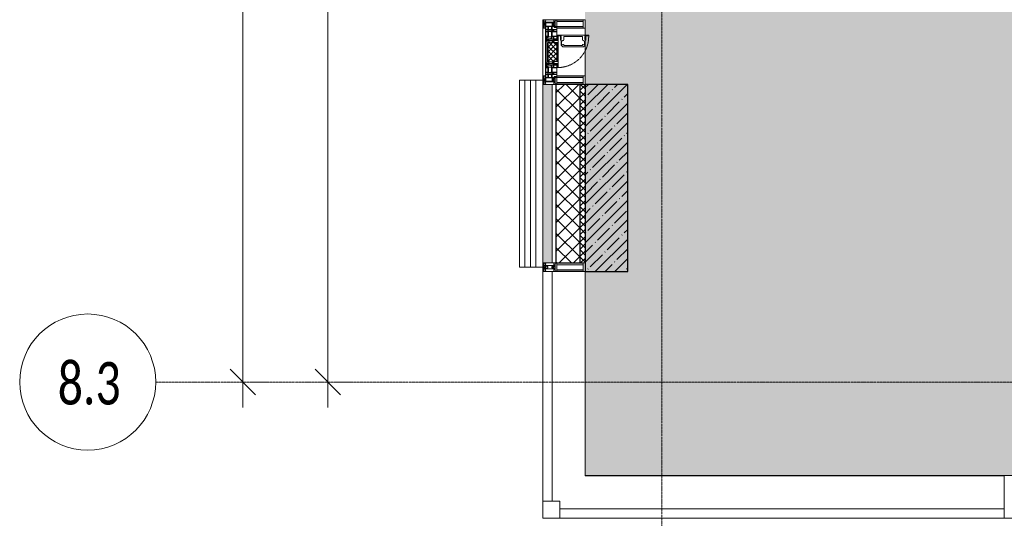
# Model space of a CAD drawing. Header units: millimetres. Extents: x -521669 to 178656, y -69521 to 560843.
# Tile 64 of 256: x -196079 to -190288, y 519628 to 522559. Entities that reach past the tile are written whole.
import ezdxf

# ---------------------------------------------------------------- set-up
doc = ezdxf.new("R2010")
doc.units = ezdxf.units.MM
doc.linetypes.add('-D1-02х01', pattern=[3, 2, -1])
doc.linetypes.add('-D1d1-15x02', pattern=[19, 15, -2, 0, -2])
doc.layers.get('Defpoints').update_dxf_attribs({"color": 31})
for name, color, linetype, lineweight in [('_0', 7, 'Continuous', 13), ('A-ANNO-DIMS', 8, 'Continuous', 5), ('A-DETL-GENF', 7, 'Continuous', 5), ('A-DETL-MBND', 7, 'Continuous', 9), ('A-GLAZ', 7, 'Continuous', 5), ('A-GLAZ-CURT', 8, 'Continuous', 5), ('A-GLAZ-CWMG', 8, 'Continuous', 5), ('A-WALL', 7, 'Continuous', 5), ('A-WALL-FNSH', 8, 'Continuous', 5), ('I-WALL', 7, 'Continuous', 5), ('S-COLS', 7, 'Continuous', 5), ('S-GRID', 7, 'Continuous', 5), ('S-GRID-IDEN', 7, 'Continuous', 5)]:
    doc.layers.add(name, color=color, linetype=linetype, lineweight=lineweight)
doc.styles.add('Calibri Light', font='calibril.ttf', dxfattribs={"width": 0.8, "height": 250})
doc.styles.add('Calibri Light_2', font='calibril.ttf', dxfattribs={"width": 0.75, "height": 250})
doc.dimstyles.new('2_5', dxfattribs={"dimscale": 304.8, "dimtxt": 294.337106, "dimasz": 0.492126, "dimexe": 0.492126, "dimexo": 0.492126, "dimgap": 0, "dimtad": 1, "dimdec": 0, "dimrnd": 5, "dimdsep": 46, "dimtxsty": 'Calibri Light', "dimblk1": 'OBLIQUE', "dimblk2": 'OBLIQUE', "dimsah": 1, "dimcen": 0.09, "dimdle": 0.492126, "dimazin": 0, "dimtfac": 1, "dimtdec": 4, "dimtix": 1, "dimtmove": 0, "dimatfit": 3, "dimfxl": 1, "dimtvp": 1, "dimtolj": 1, "dimtzin": 0, "dimlwd": 5, "dimlwe": 5, "dimarcsym": 2})

# ---------------------------------------------------------------- blocks, each defined once
blk = doc.blocks.new('Rectangular Mullion - 50Wx250H-V13-50_AS_M_L35')
at = {"layer": 'A-DETL-GENF'}
for p, q in [((-25, 84), (-25, 250)), ((-25, 250), (0, 250)), ((-23, 237.3), (0, 237.3)), ((-23, 237.3), (-23, 84)), ((-14.9, 84), (-14.9, 237.3)), ((25, 250), (0, 250)), ((23, 237.3), (0, 237.3)), ((14.9, 84), (14.9, 237.3)), ((23, 237.3), (23, 73.6)), ((25, 65.2), (25, 250)), ((0, 84), (-15, 84)), ((-0.5, 73.6), (-15, 73.6)), ((-10, 71.3), (-12, 71.3)), ((-10, 57.4), (-10, 71.3)), ((-7, 65.2), (-5.9, 67.3)), ((-7, 65.2), (-7, 57)), ((-4.1, 67.3), (-5.9, 67.3)), ((-4.1, 67.3), (-2.9, 65.1)), ((-2.9, 65.1), (-2.9, 57)), ((0, 84), (23, 84)), ((0.5, 73.6), (23, 73.6)), ((4.1, 67.3), (2.9, 65.1)), ((2.9, 65.1), (2.9, 57)), ((4.1, 67.3), (5.9, 67.3)), ((7, 65.2), (5.9, 67.3)), ((7, 65.2), (7, 54.7)), ((10, 71.3), (14, 71.3)), ((10, 53), (10, 71.3)), ((14, 71.3), (14, 65.2)), ((14, 65.2), (25, 65.2)), ((-23.8, 14.6), (-25, 14.2)), ((-25, 0), (-25, 14.2)), ((-23.8, 17), (-23.8, 14.6)), ((-22.5, 10.6), (-23.8, 14.6)), ((-22.5, 10.6), (-23.7, 9.9)), ((-23.7, 1.3), (-23.7, 9.9)), ((-23.7, 1.3), (-11.8, 1.3)), ((-23.2, 10.2), (-22.5, 8)), ((-22.5, 8), (-22.5, 4.5)), ((-21.3, 4.5), (-22.5, 4.5)), ((-22.3, 17), (-22.3, 16)), ((-22.3, 16), (-21.3, 16)), ((-19.9, 17), (-21.3, 16)), ((-21.3, 4.5), (-21.3, 6.5)), ((-21.3, 6.5), (-14.2, 6.5)), ((-7.4, 16.6), (-18.4, 16.6)), ((-14.2, 6.5), (-14.2, 4.5)), ((-13.2, 4.5), (-14.2, 4.5)), ((-13.2, 4.5), (-12.2, 7.2)), ((-12.7, 7.6), (-11.3, 11.4)), ((-12.7, 7.6), (-11.8, 6.9)), ((-12.2, 9), (-12.2, 14.8)), ((-12.2, 14.8), (0, 14.8)), ((-11.8, 1.3), (-11.8, 6.9)), ((-10.5, 11.2), (-11.3, 11.4)), ((-10.5, 1.5), (-10.5, 11.2)), ((-4.8, 1.5), (-10.5, 1.5)), ((0, 8), (-4.8, 8)), ((-4.8, 1.5), (-4.8, 8)), ((-2.6, 16.8), (0, 16.8)), ((2.6, 16.8), (0, 16.8)), ((0, 14.8), (0, 16.8)), ((0, 14.8), (0, 16.8)), ((12.2, 14.8), (0, 14.8)), ((0, 0), (0, 8)), ((0, 8), (4.8, 8)), ((0, 0), (0, 8)), ((4.8, 1.5), (4.8, 8)), ((4.8, 1.5), (10.5, 1.5)), ((8.5, 23), (6, 25.5)), ((6, 18), (7.4, 18)), ((8.7, 53), (7, 54.7)), ((7.4, 18), (7.4, 16.6)), ((7.4, 16.6), (18.4, 16.6)), ((7.5, 18.5), (8.5, 18.5)), ((7.5, 17), (7.5, 18.5)), ((10, 17), (7.5, 17)), ((8.5, 18.5), (8.5, 23)), ((8.7, 53), (10, 53)), ((10, 53), (10, 17)), ((10.5, 11.2), (11.3, 11.4)), ((10.5, 1.5), (10.5, 11.2)), ((12.7, 7.6), (11.3, 11.4)), ((12.7, 7.6), (11.8, 6.9)), ((11.8, 1.3), (11.8, 6.9)), ((23.7, 1.3), (11.8, 1.3)), ((12.2, 9), (12.2, 14.8)), ((13.2, 4.5), (12.2, 7.2)), ((13.2, 4.5), (14.2, 4.5)), ((21.3, 6.5), (14.2, 6.5)), ((14.2, 6.5), (14.2, 4.5)), ((18.4, 16.6), (19, 17.6)), ((19, 17.6), (21.3, 16)), ((22.3, 16), (21.3, 16)), ((21.3, 4.5), (21.3, 6.5)), ((21.3, 4.5), (22.5, 4.5)), ((22.3, 17), (22.3, 16)), ((22.3, 17), (23.8, 17)), ((22.5, 10.6), (23.8, 14.6)), ((22.5, 10.6), (23.7, 9.9)), ((23.2, 10.2), (22.5, 8)), ((22.5, 8), (22.5, 4.5)), ((23.7, 1.3), (23.7, 9.9)), ((23.8, 17), (23.8, 14.6)), ((23.8, 14.6), (25, 14.2)), ((25, 0), (25, 14.2)), ((-25, 0), (0, 0)), ((25, 0), (0, 0))]:
    blk.add_line(p, q, dxfattribs=at)
for centre, start, end in [((-0.5, 73.1), 360, 90), ((0.5, 73.1), 90, 180)]:
    blk.add_arc(centre, 0.5, start, end, dxfattribs=at)
blk = doc.blocks.new('Rectangular Mullion - R_StandardFrame_50Wx250H-4796332-50_AS_M_L35')
at = {"layer": 'A-GLAZ-CWMG', "lineweight": 9}
for p, q in [((-25, -17), (-25, 0)), ((-25, 0), (25, 0)), ((25, 0), (25, -250)), ((-25, -250), (-25, -84)), ((25, -250), (-25, -250))]:
    blk.add_line(p, q, dxfattribs=at)
blk = doc.blocks.new('System Panel - A_PAN_Glass-4805896-50_AS_M_L35')
at = {"layer": 'A-GLAZ-CURT'}
for p, q in [((1307.5, 0), (-1307.5, 0)), ((-1307.5, 0), (-1307.5, -55)), ((1307.5, -55), (1307.5, 0)), ((-1307.5, -55), (1307.5, -55))]:
    blk.add_line(p, q, dxfattribs=at)
blk = doc.blocks.new('Rectangular Mullion - R_StandardFrame_50Wx250H-3595077-50_AS_M_L35')
at = {"layer": 'A-GLAZ-CWMG'}
blk.add_line((450, -500), (1965, -500), dxfattribs=at)
blk = doc.blocks.new('Quad Corner Mullion - Q_0_100_-50-4800241-50_AS_M_L35')
at = {"layer": 'A-GLAZ-CWMG', "lineweight": 9}
for p, q in [((-100, 100), (0, 100)), ((-100, 0), (-100, 100)), ((0, 100), (0, 0)), ((0, 0), (-100, 0))]:
    blk.add_line(p, q, dxfattribs=at)
blk = doc.blocks.new('Rectangular Mullion - R_StandardFrame_50Wx250H-4800237-50_AS_M_L35')
at = {"layer": 'A-GLAZ-CWMG', "lineweight": 9}
for p, q in [((-25, 0), (-25, 250)), ((-25, 250), (25, 250)), ((25, 250), (25, 0)), ((25, 0), (-25, 0))]:
    blk.add_line(p, q, dxfattribs=at)
blk = doc.blocks.new('Rectangular Mullion - R_StandardFrame_50Wx250H-3595074-50_AS_M_L35')
at = {"layer": 'A-GLAZ-CWMG'}
blk.add_line((-500, -500), (450, -500), dxfattribs=at)
blk = doc.blocks.new('A_PAN_Створка - 383мм-V28-50_AS_M_L35')
at = {"layer": 'A-GLAZ-CURT'}
h = blk.add_hatch(dxfattribs=at)
h.set_pattern_fill('FP_14', color=256, style=0, pattern_type=2)
h.set_pattern_definition([(315, (-1990, -750), (14.14214, 14.14214), []), (45, (-1990, -750), (-14.14214, 14.14214), [])])
h.paths.add_polyline_path([(-57.2, -60), (-57.2, -60.8), (-54.6, -63.4), (-53.6, -82.7), (54.6, -81.8), (55.5, -62.5), (57.2, -60.8), (57.2, -36.4), (54.9, -34.1), (54.5, -31.8), (-54.5, -31.8), (-54.9, -34.1), (-57.2, -36.4), (-57.2, -47)])
at = {"layer": 'A-DETL-GENF'}
for p, q in [((-70, -32.1), (-61.4, -23.5)), ((-70, -62.5), (-70, -32.1)), ((-67.8, -38.3), (-65.7, -37.4)), ((-67.8, -55.7), (-67.8, -38.3)), ((-66, -56.5), (-67.8, -55.7)), ((-66, -56.5), (-62, -59.1)), ((-65.7, -37.4), (-60.8, -34.7)), ((61.4, -23.5), (-61.4, -23.5)), ((-60.8, -34.7), (-57.3, -35.9)), ((-55.2, -33.8), (-57.3, -35.9)), ((-54.9, -34.1), (-57.2, -36.4)), ((-57.2, -36.4), (-57.2, -60.8)), ((-55.2, -33.8), (-54.8, -31.5)), ((-54.9, -25.8), (-53.9, -24.8)), ((-54.9, -29.5), (-54.9, -25.8)), ((-53.9, -30.5), (-54.9, -29.5)), ((-54.5, -31.8), (-54.9, -34.1)), ((0, -31.5), (-54.8, -31.5)), ((54.5, -31.8), (-54.5, -31.8)), ((-53.9, -24.8), (53.9, -24.8)), ((53.9, -30.5), (-53.9, -30.5)), ((0, -31.5), (54.8, -31.5)), ((54.9, -25.8), (53.9, -24.8)), ((53.9, -30.5), (54.9, -29.5)), ((54.9, -34.1), (54.5, -31.8)), ((55.2, -33.8), (54.8, -31.5)), ((54.9, -29.5), (54.9, -25.8)), ((57.2, -36.4), (54.9, -34.1)), ((55.2, -33.8), (57.3, -35.9)), ((57.2, -60.8), (57.2, -36.4)), ((60.8, -34.7), (57.3, -35.9)), ((65.7, -37.4), (60.8, -34.7)), ((70, -32.1), (61.4, -23.5)), ((66, -56.5), (62, -59.1)), ((67.8, -38.3), (65.7, -37.4)), ((66, -56.5), (67.8, -55.7)), ((67.8, -55.7), (67.8, -38.3)), ((70, -62.5), (70, -32.1)), ((-91.5, -87.5), (-73.9, -87.5)), ((-91.5, -92), (-91.5, -87.5)), ((-91.5, -92), (91.5, -92)), ((-83.4, -90.3), (-83.4, -87.5)), ((-83.4, -90.3), (-69.4, -90.3)), ((-73.9, -62.5), (-70, -62.5)), ((-73.9, -87.5), (-73.9, -62.5)), ((-69.4, -66.5), (-73.9, -66.5)), ((-73.9, -81.5), (-69.4, -81.5)), ((-69.4, -85.5), (-73.9, -85.5)), ((-69.4, -81.5), (-69.4, -66.5)), ((-69.4, -90.3), (-69.4, -85.5)), ((-61.7, -62.5), (-67.9, -62.5)), ((-67.9, -62.5), (-67.9, -89.3)), ((-67.9, -89.3), (-66.9, -90.3)), ((-66.9, -90.3), (-57.4, -90.3)), ((-62, -59.1), (-60.7, -61)), ((-61.7, -64.9), (-61.7, -62.5)), ((-60.1, -67.7), (-61.7, -64.9)), ((-60.7, -61), (-57.4, -61)), ((-56.4, -67.7), (-60.1, -67.7)), ((-57.4, -61), (-54.9, -63.5)), ((-57.4, -90.3), (-56.4, -89.4)), ((-57.2, -60.8), (-54.6, -63.4)), ((-56.4, -89.4), (-56.4, -67.7)), ((-54.9, -63.5), (-54.9, -81.9)), ((-54.9, -81.9), (-53.8, -83)), ((-54.9, -85.6), (-53.9, -84.6)), ((-54.9, -89.3), (-54.9, -85.6)), ((-53.9, -90.3), (-54.9, -89.3)), ((-54.6, -63.4), (-54.6, -81.8)), ((-54.6, -81.8), (-53.6, -82.7)), ((-53.9, -84.6), (53.9, -84.6)), ((53.9, -90.3), (-53.9, -90.3)), ((53.8, -83), (-53.8, -83)), ((-53.6, -82.7), (53.6, -82.7)), ((53.6, -82.7), (54.6, -81.8)), ((54.9, -81.9), (53.8, -83)), ((54.9, -85.6), (53.9, -84.6)), ((53.9, -90.3), (54.9, -89.3)), ((54.6, -63.4), (57.2, -60.8)), ((54.6, -81.8), (54.6, -63.4)), ((57.4, -61), (54.9, -63.5)), ((54.9, -63.5), (54.9, -81.9)), ((54.9, -89.3), (54.9, -85.6)), ((56.4, -67.7), (60.1, -67.7)), ((56.4, -89.4), (56.4, -67.7)), ((57.4, -90.3), (56.4, -89.4)), ((60.7, -61), (57.4, -61)), ((66.9, -90.3), (57.4, -90.3)), ((60.1, -67.7), (61.7, -64.9)), ((62, -59.1), (60.7, -61)), ((61.7, -62.5), (67.9, -62.5)), ((61.7, -64.9), (61.7, -62.5)), ((67.9, -89.3), (66.9, -90.3)), ((67.9, -62.5), (67.9, -89.3)), ((69.4, -66.5), (73.9, -66.5)), ((69.4, -81.5), (69.4, -66.5)), ((73.9, -81.5), (69.4, -81.5)), ((69.4, -85.5), (73.9, -85.5)), ((69.4, -90.3), (69.4, -85.5)), ((83.4, -90.3), (69.4, -90.3)), ((73.9, -62.5), (70, -62.5)), ((73.9, -87.5), (73.9, -62.5)), ((91.5, -87.5), (73.9, -87.5)), ((83.4, -90.3), (83.4, -87.5)), ((91.5, -92), (91.5, -87.5))]:
    blk.add_line(p, q, dxfattribs=at)
at = {"layer": 'A-DETL-GENF', "color": 9, "true_color": 0xc8c8c8}
for p, q in [((39.7, -109), (31.1, -117.6)), ((70.1, -109), (39.7, -109)), ((45, -113.3), (42.3, -118.2)), ((45.9, -111.2), (45, -113.3)), ((63.3, -111.2), (45.9, -111.2)), ((64.1, -113), (63.3, -111.2)), ((64.1, -113), (66.7, -117)), ((70.1, -105.1), (70.1, -109)), ((95.1, -105.1), (70.1, -105.1)), ((74.1, -109.6), (74.1, -105.1)), ((89.1, -109.6), (74.1, -109.6)), ((89.1, -105.1), (89.1, -109.6)), ((93.1, -109.6), (93.1, -105.1)), ((97.9, -109.6), (93.1, -109.6)), ((95.1, -87.5), (95.1, -105.1)), ((99.6, -87.5), (95.1, -87.5)), ((97.9, -95.6), (95.1, -95.6)), ((97.9, -95.6), (97.9, -109.6)), ((99.6, -270.5), (99.6, -87.5)), ((31.1, -117.6), (31.1, -240.4)), ((41.4, -123.8), (39.1, -124.2)), ((39.1, -179), (39.1, -124.2)), ((41.4, -123.8), (43.5, -121.7)), ((42.3, -118.2), (43.5, -121.7)), ((66.7, -117), (68.6, -118.3)), ((68.6, -118.3), (68.6, -121.6)), ((68.6, -121.6), (71.1, -124.1)), ((71.1, -124.1), (89.5, -124.1)), ((89.5, -124.1), (90.6, -125.2)), ((90.6, -125.2), (90.6, -232.8)), ((39.1, -179), (39.1, -233.8)), ((39.7, -249), (31.1, -240.4)), ((41.4, -234.2), (39.1, -233.8)), ((70.1, -249), (39.7, -249)), ((41.4, -234.2), (43.5, -236.3)), ((42.3, -239.8), (43.5, -236.3)), ((45, -244.7), (42.3, -239.8)), ((45.9, -246.8), (45, -244.7)), ((63.3, -246.8), (45.9, -246.8)), ((64.1, -245), (63.3, -246.8)), ((64.1, -245), (66.7, -241)), ((66.7, -241), (68.6, -239.7)), ((68.6, -236.4), (71.1, -233.9)), ((68.6, -239.7), (68.6, -236.4)), ((70.1, -252.9), (70.1, -249)), ((95.1, -252.9), (70.1, -252.9)), ((71.1, -233.9), (89.5, -233.9)), ((74.1, -248.4), (74.1, -252.9)), ((89.1, -248.4), (74.1, -248.4)), ((89.1, -252.9), (89.1, -248.4)), ((89.5, -233.9), (90.6, -232.8)), ((93.1, -248.4), (93.1, -252.9)), ((97.9, -248.4), (93.1, -248.4)), ((95.1, -270.5), (95.1, -252.9)), ((97.9, -262.4), (95.1, -262.4)), ((99.6, -270.5), (95.1, -270.5)), ((97.9, -262.4), (97.9, -248.4))]:
    blk.add_line(p, q, dxfattribs=at)
at = {"layer": 'A-GLAZ'}
for p, q in [((-67.9, -17), (-171, -17)), ((-171, -17), (-171, -57)), ((-171, -18.5), (-153.5, -18.5)), ((-171, -55.5), (-152, -55.5)), ((-171, -57), (-156, -57)), ((-153.5, -18.5), (-152, -20)), ((-152, -20), (-152, -73.5)), ((-150.5, -17), (-150.5, -29.4)), ((-132.4, -18.6), (-150.5, -18.6)), ((-150.5, -29.4), (-132.4, -29.4)), ((-150.5, -33.6), (-150.5, -68)), ((-136.3, -33.6), (-150.5, -33.6)), ((-136.4, -52.4), (-150.5, -52.4)), ((-150.5, -56.6), (-132.4, -56.6)), ((-137.2, -31), (-135.8, -35)), ((-132.5, -31), (-137.2, -31)), ((-137.2, -54.8), (-135.8, -50.8)), ((-132.5, -54.8), (-137.2, -54.8)), ((-132.1, -36.8), (-135.8, -35)), ((-132.1, -49), (-135.8, -50.8)), ((-132.5, -31.9), (-133.4, -33.7)), ((-133.4, -33.7), (-130.1, -35.3)), ((-133.4, -52), (-130.1, -50.4)), ((-132.5, -53.8), (-133.4, -52)), ((-132.5, -31.9), (-132.5, -31)), ((-132.5, -53.8), (-132.5, -54.8)), ((-132.4, -29.4), (-132.4, -18.6)), ((-132.4, -56.6), (-132.4, -82.5)), ((-132.1, -49), (-132.1, -36.8)), ((-131, -18.2), (-131, -29.5)), ((-120.8, -18.2), (-131, -18.2)), ((-131, -29.5), (-120.8, -29.5)), ((-131, -30.9), (-131, -33)), ((-120.8, -30.9), (-131, -30.9)), ((-129.4, -34.6), (-131, -33)), ((-129.4, -51.1), (-131, -52.7)), ((-131, -55.1), (-131, -52.7)), ((-120.8, -55.1), (-131, -55.1)), ((-131, -56.5), (-131, -62.6)), ((-131, -56.5), (-120.8, -56.5)), ((-130.1, -35.3), (-129.4, -34.6)), ((-130.1, -35.3), (-130.1, -50.4)), ((-130.1, -50.4), (-129.4, -51.1)), ((-122.4, -34.6), (-120.8, -33)), ((-121.7, -35.3), (-122.4, -34.6)), ((-121.7, -50.4), (-122.4, -51.1)), ((-122.4, -51.1), (-120.8, -52.7)), ((-118.4, -33.7), (-121.7, -35.3)), ((-121.7, -35.3), (-121.7, -50.4)), ((-118.4, -52), (-121.7, -50.4)), ((-120.8, -18.2), (-120.8, -29.5)), ((-120.8, -30.9), (-120.8, -33)), ((-120.8, -55.1), (-120.8, -52.7)), ((-120.8, -56.5), (-120.8, -62.6)), ((-119.7, -36.8), (-115.9, -35)), ((-119.7, -49), (-119.7, -36.8)), ((-119.7, -49), (-115.9, -50.8)), ((-119.3, -18.6), (-92.5, -18.6)), ((-119.3, -29.4), (-119.3, -18.6)), ((-92.5, -29.4), (-119.3, -29.4)), ((-119.3, -31), (-114.6, -31)), ((-119.3, -31.9), (-119.3, -31)), ((-119.3, -31.9), (-118.4, -33.7)), ((-119.3, -53.8), (-118.4, -52)), ((-119.3, -53.8), (-119.3, -54.8)), ((-119.3, -54.8), (-114.6, -54.8)), ((-119.3, -56.6), (-119.3, -82.5)), ((-92.5, -56.6), (-119.3, -56.6)), ((-114.6, -31), (-115.9, -35)), ((-114.6, -54.8), (-115.9, -50.8)), ((-94.1, -33.5), (-115.4, -33.5)), ((-94.1, -52.5), (-115.3, -52.5)), ((-89.9, -35.1), (-94.1, -33.5)), ((-89.9, -50.9), (-94.1, -52.5)), ((-92.5, -18.6), (-92.5, -29.4)), ((-92.5, -56.6), (-92.5, -82.5)), ((-90.8, -18.5), (-90.8, -29.4)), ((-87.3, -18.5), (-90.8, -18.5)), ((-90.8, -29.4), (-85.9, -29.4)), ((-90.8, -56.6), (-85.9, -56.6)), ((-90.8, -62.7), (-90.8, -56.6)), ((-89.9, -32.5), (-89.9, -35.1)), ((-85.9, -32.5), (-89.9, -32.5)), ((-89.9, -35.1), (-89.9, -50.9)), ((-89.9, -52.2), (-89.9, -50.9)), ((-89.9, -52.2), (-88.6, -53.5)), ((-85.9, -53.5), (-88.6, -53.5)), ((-87.3, -20.4), (-87.3, -18.5)), ((-87.3, -20.4), (-87.3, -21.9)), ((-84.8, -20.4), (-87.3, -20.4)), ((-87.3, -21.9), (-85.9, -21.9)), ((-85.9, -18.2), (-85.9, -20.4)), ((-75.9, -18.2), (-85.9, -18.2)), ((-85.9, -21.9), (-85.9, -29.4)), ((-85.9, -29.4), (-85.9, -32.5)), ((-85.9, -53.5), (-78, -45.6)), ((-85.9, -56.6), (-85.9, -53.5)), ((-83.4, -20.4), (-84.8, -20.4)), ((-70, -33.8), (-83.4, -20.4)), ((-78, -84), (-78, -23.5)), ((-78, -23.5), (-67.9, -23.5)), ((-78, -36.8), (-70, -36.8)), ((-78, -45.6), (-78, -36.8)), ((-75.9, -21.5), (-75.9, -18.2)), ((-75.9, -21.5), (-75.9, -23.5)), ((-74.9, -21.5), (-75.9, -21.5)), ((-75.9, -23.5), (-73, -23.5)), ((-74.9, -17.9), (-74.9, -21.5)), ((-68.9, -17.9), (-74.9, -17.9)), ((-67.2, -29.3), (-73, -23.5)), ((-61.4, -23.5), (-70, -32.1)), ((-70, -32.1), (-70, -62.5)), ((-70, -36.8), (-70, -33.8)), ((-68.9, -21.5), (-68.9, -17.9)), ((-67.9, -21.5), (-68.9, -21.5)), ((67.9, -17), (-67.9, -17)), ((-61.4, -23.5), (-67.9, -17)), ((-67.9, -17), (-67.9, -23.5)), ((-67.9, -17), (67.9, -17)), ((-67.9, -21.5), (-67.9, -23.5)), ((-67.9, -23.5), (-64.6, -26.8)), ((-67.9, -23.5), (-64.6, -26.8)), ((-64.6, -26.8), (-67.2, -29.3)), ((-64.6, -26.8), (-61.4, -23.5)), ((61.4, -23.5), (-61.4, -23.5)), ((67.9, -17), (61.4, -23.5)), ((70, -32.1), (61.4, -23.5)), ((61.4, -23.5), (64.6, -26.8)), ((67.9, -23.5), (64.6, -26.8)), ((64.6, -26.8), (67.9, -23.5)), ((64.6, -26.8), (67.2, -29.3)), ((67.2, -29.3), (73, -23.5)), ((67.9, -23.5), (67.9, -17)), ((171, -17), (67.9, -17)), ((67.9, -21.5), (67.9, -23.5)), ((67.9, -21.5), (68.9, -21.5)), ((67.9, -23.5), (78, -23.5)), ((68.9, -17.9), (74.9, -17.9)), ((68.9, -21.5), (68.9, -17.9)), ((70, -33.8), (83.4, -20.4)), ((70, -62.5), (70, -32.1)), ((70, -36.8), (70, -33.8)), ((78, -36.8), (70, -36.8)), ((75.9, -23.5), (73, -23.5)), ((74.9, -17.9), (74.9, -21.5)), ((74.9, -21.5), (75.9, -21.5)), ((75.9, -18.2), (85.9, -18.2)), ((75.9, -21.5), (75.9, -18.2)), ((75.9, -21.5), (75.9, -23.5)), ((78, -23.5), (78, -84)), ((78, -45.6), (78, -36.8)), ((85.9, -53.5), (78, -45.6)), ((83.4, -20.4), (84.8, -20.4)), ((84.8, -20.4), (87.3, -20.4)), ((85.9, -18.2), (85.9, -20.4)), ((85.9, -21.9), (85.9, -29.4)), ((87.3, -21.9), (85.9, -21.9)), ((85.9, -29.4), (85.9, -32.5)), ((90.8, -29.4), (85.9, -29.4)), ((85.9, -32.5), (89.9, -32.5)), ((85.9, -53.5), (88.6, -53.5)), ((85.9, -56.6), (85.9, -53.5)), ((90.8, -56.6), (85.9, -56.6)), ((87.3, -18.5), (90.8, -18.5)), ((87.3, -20.4), (87.3, -18.5)), ((87.3, -20.4), (87.3, -21.9)), ((89.9, -52.2), (88.6, -53.5)), ((89.9, -32.5), (89.9, -35.1)), ((89.9, -35.1), (94.1, -33.5)), ((89.9, -35.1), (89.9, -50.9)), ((89.9, -50.9), (94.1, -52.5)), ((89.9, -52.2), (89.9, -50.9)), ((90.8, -18.5), (90.8, -29.4)), ((90.8, -62.7), (90.8, -56.6)), ((92.5, -18.6), (92.5, -29.4)), ((119.3, -18.6), (92.5, -18.6)), ((92.5, -29.4), (119.3, -29.4)), ((92.5, -56.6), (119.3, -56.6)), ((92.5, -56.6), (92.5, -82.5)), ((94.1, -33.5), (115.4, -33.5)), ((94.1, -52.5), (115.3, -52.5)), ((114.6, -31), (115.9, -35)), ((119.3, -31), (114.6, -31)), ((114.6, -54.8), (115.9, -50.8)), ((119.3, -54.8), (114.6, -54.8)), ((119.7, -36.8), (115.9, -35)), ((119.7, -49), (115.9, -50.8)), ((119.3, -31.9), (118.4, -33.7)), ((118.4, -33.7), (121.7, -35.3)), ((118.4, -52), (121.7, -50.4)), ((119.3, -53.8), (118.4, -52)), ((119.3, -29.4), (119.3, -18.6)), ((119.3, -31.9), (119.3, -31)), ((119.3, -53.8), (119.3, -54.8)), ((119.3, -56.6), (119.3, -82.5)), ((119.7, -49), (119.7, -36.8)), ((120.8, -18.2), (120.8, -29.5)), ((120.8, -18.2), (131, -18.2)), ((131, -29.5), (120.8, -29.5)), ((120.8, -30.9), (120.8, -33)), ((120.8, -30.9), (131, -30.9)), ((122.4, -34.6), (120.8, -33)), ((122.4, -51.1), (120.8, -52.7)), ((120.8, -55.1), (120.8, -52.7)), ((120.8, -55.1), (131, -55.1)), ((120.8, -56.5), (120.8, -62.6)), ((131, -56.5), (120.8, -56.5)), ((121.7, -35.3), (122.4, -34.6)), ((121.7, -35.3), (121.7, -50.4)), ((121.7, -50.4), (122.4, -51.1)), ((129.4, -34.6), (131, -33)), ((130.1, -35.3), (129.4, -34.6)), ((130.1, -50.4), (129.4, -51.1)), ((129.4, -51.1), (131, -52.7)), ((133.4, -33.7), (130.1, -35.3)), ((130.1, -35.3), (130.1, -50.4)), ((133.4, -52), (130.1, -50.4)), ((131, -18.2), (131, -29.5)), ((131, -30.9), (131, -33)), ((131, -55.1), (131, -52.7)), ((131, -56.5), (131, -62.6)), ((132.1, -36.8), (135.8, -35)), ((132.1, -49), (132.1, -36.8)), ((132.1, -49), (135.8, -50.8)), ((132.4, -18.6), (150.5, -18.6)), ((132.4, -29.4), (132.4, -18.6)), ((150.5, -29.4), (132.4, -29.4)), ((150.5, -56.6), (132.4, -56.6)), ((132.4, -56.6), (132.4, -82.5)), ((132.5, -31), (137.2, -31)), ((132.5, -31.9), (132.5, -31)), ((132.5, -31.9), (133.4, -33.7)), ((132.5, -53.8), (133.4, -52)), ((132.5, -53.8), (132.5, -54.8)), ((132.5, -54.8), (137.2, -54.8)), ((137.2, -31), (135.8, -35)), ((137.2, -54.8), (135.8, -50.8)), ((136.3, -33.6), (150.5, -33.6)), ((136.4, -52.4), (150.5, -52.4)), ((150.5, -17), (150.5, -29.4)), ((150.5, -33.6), (150.5, -68)), ((153.5, -18.5), (152, -20)), ((152, -20), (152, -73.5)), ((171, -55.5), (152, -55.5)), ((171, -18.5), (153.5, -18.5)), ((156, -57), (171, -57)), ((171, -57), (171, -17)), ((-153, -60), (-153, -73.5)), ((-153, -73.5), (-150, -73.5)), ((-150.5, -68), (-143.5, -68)), ((-150.5, -69.5), (-150.5, -73.5)), ((-145, -69.5), (-150.5, -69.5)), ((-150, -73.5), (-150, -84)), ((-150, -84), (-78, -84)), ((-148.5, -81), (-148.5, -82.5)), ((-143.5, -81), (-148.5, -81)), ((-148.5, -82.5), (-132.4, -82.5)), ((-145, -69.5), (-145, -79.5)), ((-143.5, -68), (-143.5, -81)), ((-120.8, -62.6), (-131, -62.6)), ((-131, -64.6), (-120.8, -64.6)), ((-131, -82.5), (-131, -64.6)), ((-131, -82.5), (-120.8, -82.5)), ((-120.8, -82.5), (-120.8, -64.6)), ((-119.3, -82.5), (-92.5, -82.5)), ((-73.9, -87.5), (-91.5, -87.5)), ((-91.5, -87.5), (-91.5, -92)), ((-91.5, -92), (91.5, -92)), ((-80.4, -62.7), (-90.8, -62.7)), ((-90.8, -64.6), (-90.8, -82.5)), ((-80.1, -64.6), (-90.8, -64.6)), ((-90.8, -82.5), (-79.5, -82.5)), ((-78, -84), (-85, -84)), ((-85, -84), (-85, -87.5)), ((-85, -87.5), (-78, -87.5)), ((-80.4, -61.1), (-80.4, -62.7)), ((-78, -61.1), (-80.4, -61.1)), ((-80.1, -66.1), (-80.1, -64.6)), ((-78, -66.1), (-80.1, -66.1)), ((-79.5, -80.6), (-78, -80.6)), ((-79.5, -82.5), (-79.5, -80.6)), ((-78, -66.1), (-78, -61.1)), ((-78, -87.5), (-78, -84)), ((-78, -84), (-73.9, -84)), ((-70, -62.5), (-73.9, -62.5)), ((-73.9, -62.5), (-73.9, -87.5)), ((73.9, -62.5), (70, -62.5)), ((73.9, -87.5), (73.9, -62.5)), ((73.9, -84), (78, -84)), ((91.5, -87.5), (73.9, -87.5)), ((78, -61.1), (80.4, -61.1)), ((78, -66.1), (78, -61.1)), ((78, -66.1), (80.1, -66.1)), ((79.5, -80.6), (78, -80.6)), ((78, -87.5), (78, -84)), ((78, -84), (85, -84)), ((78, -84), (150, -84)), ((85, -87.5), (78, -87.5)), ((79.5, -82.5), (79.5, -80.6)), ((90.8, -82.5), (79.5, -82.5)), ((80.1, -64.6), (90.8, -64.6)), ((80.1, -66.1), (80.1, -64.6)), ((80.4, -61.1), (80.4, -62.7)), ((80.4, -62.7), (90.8, -62.7)), ((85, -84), (85, -87.5)), ((90.8, -64.6), (90.8, -82.5)), ((91.5, -92), (91.5, -87.5)), ((119.3, -82.5), (92.5, -82.5)), ((120.8, -62.6), (131, -62.6)), ((120.8, -82.5), (120.8, -64.6)), ((131, -64.6), (120.8, -64.6)), ((131, -82.5), (120.8, -82.5)), ((131, -82.5), (131, -64.6)), ((148.5, -82.5), (132.4, -82.5)), ((143.5, -68), (143.5, -81)), ((150.5, -68), (143.5, -68)), ((143.5, -81), (148.5, -81)), ((145, -69.5), (150.5, -69.5)), ((145, -69.5), (145, -79.5)), ((148.5, -81), (148.5, -82.5)), ((150, -84), (150, -73.5)), ((150, -73.5), (153, -73.5)), ((150.5, -69.5), (150.5, -73.5)), ((153, -73.5), (153, -60))]:
    blk.add_line(p, q, dxfattribs=at)
for centre, start, end in [((-156, -60), 0, 90), ((156, -60), 90, 180)]:
    blk.add_arc(centre, 3, start, end, dxfattribs=at)
at = {"layer": 'A-GLAZ', "linetype": '-D1-02х01'}
blk.add_arc((91.4, -87.5), 183, 181.40905, 271.14454, dxfattribs=at)
blk = doc.blocks.new('Rectangular Mullion - 50Wx250H-V15-50_AS_M_L35')
at = {"layer": 'A-DETL-GENF'}
for p, q in [((-25, 65.2), (-25, 250)), ((-25, 250), (0, 250)), ((-23, 237.3), (0, 237.3)), ((-23, 237.3), (-23, 73.6)), ((-14.9, 84), (-14.9, 237.3)), ((25, 250), (0, 250)), ((23, 237.3), (0, 237.3)), ((14.9, 84), (14.9, 237.3)), ((23, 237.3), (23, 84)), ((25, 84), (25, 250)), ((-14, 65.2), (-25, 65.2)), ((0, 84), (-23, 84)), ((-0.5, 73.6), (-23, 73.6)), ((-14, 71.3), (-14, 65.2)), ((-10, 71.3), (-14, 71.3)), ((-10, 53), (-10, 71.3)), ((-7, 65.2), (-5.9, 67.3)), ((-7, 65.2), (-7, 54.7)), ((-4.1, 67.3), (-5.9, 67.3)), ((-4.1, 67.3), (-2.9, 65.1)), ((-2.9, 65.1), (-2.9, 57)), ((0, 84), (15, 84)), ((0.5, 73.6), (15, 73.6)), ((4.1, 67.3), (2.9, 65.1)), ((2.9, 65.1), (2.9, 57)), ((4.1, 67.3), (5.9, 67.3)), ((7, 65.2), (5.9, 67.3)), ((7, 65.2), (7, 57)), ((10, 71.3), (12, 71.3)), ((10, 57.4), (10, 71.3)), ((-23.8, 14.6), (-25, 14.2)), ((-25, 0), (-25, 14.2)), ((-22.3, 17), (-23.8, 17)), ((-23.8, 17), (-23.8, 14.6)), ((-22.5, 10.6), (-23.8, 14.6)), ((-22.5, 10.6), (-23.7, 9.9)), ((-23.7, 1.3), (-23.7, 9.9)), ((-23.7, 1.3), (-11.8, 1.3)), ((-23.2, 10.2), (-22.5, 8)), ((-22.5, 8), (-22.5, 4.5)), ((-21.3, 4.5), (-22.5, 4.5)), ((-22.3, 17), (-22.3, 16)), ((-22.3, 16), (-21.3, 16)), ((-19, 17.6), (-21.3, 16)), ((-21.3, 4.5), (-21.3, 6.5)), ((-21.3, 6.5), (-14.2, 6.5)), ((-18.4, 16.6), (-19, 17.6)), ((-7.4, 16.6), (-18.4, 16.6)), ((-14.2, 6.5), (-14.2, 4.5)), ((-13.2, 4.5), (-14.2, 4.5)), ((-13.2, 4.5), (-12.2, 7.2)), ((-12.7, 7.6), (-11.3, 11.4)), ((-12.7, 7.6), (-11.8, 6.9)), ((-12.2, 9), (-12.2, 14.8)), ((-12.2, 14.8), (0, 14.8)), ((-11.8, 1.3), (-11.8, 6.9)), ((-10.5, 11.2), (-11.3, 11.4)), ((-10.5, 1.5), (-10.5, 11.2)), ((-4.8, 1.5), (-10.5, 1.5)), ((-8.7, 53), (-10, 53)), ((-10, 53), (-10, 17)), ((-10, 17), (-7.5, 17)), ((-8.7, 53), (-7, 54.7)), ((-8.5, 23), (-6, 25.5)), ((-8.5, 18.5), (-8.5, 23)), ((-7.5, 18.5), (-8.5, 18.5)), ((-7.5, 17), (-7.5, 18.5)), ((-7.4, 18), (-7.4, 16.6)), ((-6, 18), (-7.4, 18)), ((0, 8), (-4.8, 8)), ((-4.8, 1.5), (-4.8, 8)), ((-2.6, 16.8), (0, 16.8)), ((2.6, 16.8), (0, 16.8)), ((0, 14.8), (0, 16.8)), ((0, 14.8), (0, 16.8)), ((12.2, 14.8), (0, 14.8)), ((0, 0), (0, 8)), ((0, 8), (4.8, 8)), ((0, 0), (0, 8)), ((4.8, 1.5), (4.8, 8)), ((4.8, 1.5), (10.5, 1.5)), ((7.4, 16.6), (18.4, 16.6)), ((10.5, 11.2), (11.3, 11.4)), ((10.5, 1.5), (10.5, 11.2)), ((12.7, 7.6), (11.3, 11.4)), ((12.7, 7.6), (11.8, 6.9)), ((11.8, 1.3), (11.8, 6.9)), ((23.7, 1.3), (11.8, 1.3)), ((12.2, 9), (12.2, 14.8)), ((13.2, 4.5), (12.2, 7.2)), ((13.2, 4.5), (14.2, 4.5)), ((21.3, 6.5), (14.2, 6.5)), ((14.2, 6.5), (14.2, 4.5)), ((19.9, 17), (21.3, 16)), ((22.3, 16), (21.3, 16)), ((21.3, 4.5), (21.3, 6.5)), ((21.3, 4.5), (22.5, 4.5)), ((22.3, 17), (22.3, 16)), ((22.5, 10.6), (23.8, 14.6)), ((22.5, 10.6), (23.7, 9.9)), ((23.2, 10.2), (22.5, 8)), ((22.5, 8), (22.5, 4.5)), ((23.7, 1.3), (23.7, 9.9)), ((23.8, 17), (23.8, 14.6)), ((23.8, 14.6), (25, 14.2)), ((25, 0), (25, 14.2)), ((-25, 0), (0, 0)), ((25, 0), (0, 0))]:
    blk.add_line(p, q, dxfattribs=at)
for centre, start, end in [((-0.5, 73.1), 360, 90), ((0.5, 73.1), 90, 180)]:
    blk.add_arc(centre, 0.5, start, end, dxfattribs=at)
blk = doc.blocks.new('Rectangular Mullion - R_StandardFrame_50Wx250H-4796711-50_AS_M_L35')
at = {"layer": 'A-GLAZ-CWMG', "lineweight": 9}
for p, q in [((-25, -250), (-25, 0)), ((-25, 0), (25, 0)), ((25, 0), (25, -17)), ((25, -84), (25, -250)), ((25, -250), (-25, -250))]:
    blk.add_line(p, q, dxfattribs=at)
blk = doc.blocks.new('System Panel - A_PAN_Glass-V29-50_AS_M_L35')
at = {"layer": 'A-GLAZ-CURT'}
for p, q in [((675, 55), (-675, 55)), ((-675, 55), (-675, 0)), ((-675, 0), (675, 0)), ((675, 0), (675, 55))]:
    blk.add_line(p, q, dxfattribs=at)
blk = doc.blocks.new('Rectangular Mullion - R_StandardFrame_50Wx250H-3046173-50_AS_M_L35')
at = {"layer": 'A-GLAZ-CWMG'}
blk.add_line((-500, -500), (-500, 700), dxfattribs=at)
blk = doc.blocks.new('Rectangular Mullion - 50Wx250H-2623690-50_AS_M_L35')
at = {"layer": 'A-DETL-GENF'}
for p, q in [((-25, 65.2), (-25, 250)), ((-25, 250), (0, 250)), ((-23, 237.3), (0, 237.3)), ((-23, 237.3), (-23, 73.6)), ((-14.9, 84), (-14.9, 237.3)), ((25, 250), (0, 250)), ((23, 237.3), (0, 237.3)), ((14.9, 84), (14.9, 237.3)), ((23, 237.3), (23, 73.6)), ((25, 65.2), (25, 250)), ((-14, 65.2), (-25, 65.2)), ((0, 84), (-23, 84)), ((-0.5, 73.6), (-23, 73.6)), ((-14, 71.3), (-14, 65.2)), ((-10, 71.3), (-14, 71.3)), ((-10, 53), (-10, 71.3)), ((-7, 65.2), (-5.9, 67.3)), ((-7, 65.2), (-7, 54.7)), ((-4.1, 67.3), (-5.9, 67.3)), ((-4.1, 67.3), (-2.9, 65.1)), ((-2.9, 65.1), (-2.9, 54.6)), ((0, 84), (23, 84)), ((0.5, 73.6), (23, 73.6)), ((4.1, 67.3), (2.9, 65.1)), ((2.9, 65.1), (2.9, 54.6)), ((4.1, 67.3), (5.9, 67.3)), ((7, 65.2), (5.9, 67.3)), ((7, 65.2), (7, 54.7)), ((10, 71.3), (14, 71.3)), ((10, 53), (10, 71.3)), ((14, 71.3), (14, 65.2)), ((14, 65.2), (25, 65.2)), ((-23.8, 14.6), (-25, 14.2)), ((-25, 0), (-25, 14.2)), ((-22.3, 17), (-23.8, 17)), ((-23.8, 17), (-23.8, 14.6)), ((-22.5, 10.6), (-23.8, 14.6)), ((-22.5, 10.6), (-23.7, 9.9)), ((-23.7, 1.3), (-23.7, 9.9)), ((-23.7, 1.3), (-11.8, 1.3)), ((-23.2, 10.2), (-22.5, 8)), ((-22.5, 8), (-22.5, 4.5)), ((-21.3, 4.5), (-22.5, 4.5)), ((-22.3, 17), (-22.3, 16)), ((-22.3, 16), (-21.3, 16)), ((-19, 17.6), (-21.3, 16)), ((-21.3, 4.5), (-21.3, 6.5)), ((-21.3, 6.5), (-14.2, 6.5)), ((-18.4, 16.6), (-19, 17.6)), ((-7.4, 16.6), (-18.4, 16.6)), ((-14.2, 6.5), (-14.2, 4.5)), ((-13.2, 4.5), (-14.2, 4.5)), ((-13.2, 4.5), (-12.2, 7.2)), ((-12.7, 7.6), (-11.3, 11.4)), ((-12.7, 7.6), (-11.8, 6.9)), ((-12.2, 9), (-12.2, 14.8)), ((-12.2, 14.8), (0, 14.8)), ((-11.8, 1.3), (-11.8, 6.9)), ((-10.5, 11.2), (-11.3, 11.4)), ((-10.5, 1.5), (-10.5, 11.2)), ((-4.8, 1.5), (-10.5, 1.5)), ((-8.7, 53), (-10, 53)), ((-10, 53), (-10, 17)), ((-10, 17), (-7.5, 17)), ((-8.7, 53), (-7, 54.7)), ((-8.5, 23), (-1.5, 30)), ((-8.5, 18.5), (-8.5, 23)), ((-7.5, 18.5), (-8.5, 18.5)), ((-7.5, 17), (-7.5, 18.5)), ((-7.4, 18), (-7.4, 16.6)), ((-2.6, 18), (-7.4, 18)), ((0, 8), (-4.8, 8)), ((-4.8, 1.5), (-4.8, 8)), ((-1.3, 53), (-2.9, 54.6)), ((-2.6, 18), (-2.6, 16.8)), ((-2.6, 16.8), (0, 16.8)), ((-1.5, 30), (0, 30)), ((0, 53), (-1.3, 53)), ((0, 53), (1.3, 53)), ((1.5, 30), (0, 30)), ((2.6, 16.8), (0, 16.8)), ((0, 14.8), (0, 16.8)), ((0, 14.8), (0, 16.8)), ((12.2, 14.8), (0, 14.8)), ((0, 0), (0, 8)), ((0, 8), (4.8, 8)), ((0, 0), (0, 8)), ((1.3, 53), (2.9, 54.6)), ((8.5, 23), (1.5, 30)), ((2.6, 18), (2.6, 16.8)), ((2.6, 18), (7.4, 18)), ((4.8, 1.5), (4.8, 8)), ((4.8, 1.5), (10.5, 1.5)), ((8.7, 53), (7, 54.7)), ((7.4, 18), (7.4, 16.6)), ((7.4, 16.6), (18.4, 16.6)), ((7.5, 18.5), (8.5, 18.5)), ((7.5, 17), (7.5, 18.5)), ((10, 17), (7.5, 17)), ((8.5, 18.5), (8.5, 23)), ((8.7, 53), (10, 53)), ((10, 53), (10, 17)), ((10.5, 11.2), (11.3, 11.4)), ((10.5, 1.5), (10.5, 11.2)), ((12.7, 7.6), (11.3, 11.4)), ((12.7, 7.6), (11.8, 6.9)), ((11.8, 1.3), (11.8, 6.9)), ((23.7, 1.3), (11.8, 1.3)), ((12.2, 9), (12.2, 14.8)), ((13.2, 4.5), (12.2, 7.2)), ((13.2, 4.5), (14.2, 4.5)), ((21.3, 6.5), (14.2, 6.5)), ((14.2, 6.5), (14.2, 4.5)), ((18.4, 16.6), (19, 17.6)), ((19, 17.6), (21.3, 16)), ((22.3, 16), (21.3, 16)), ((21.3, 4.5), (21.3, 6.5)), ((21.3, 4.5), (22.5, 4.5)), ((22.3, 17), (22.3, 16)), ((22.3, 17), (23.8, 17)), ((22.5, 10.6), (23.8, 14.6)), ((22.5, 10.6), (23.7, 9.9)), ((23.2, 10.2), (22.5, 8)), ((22.5, 8), (22.5, 4.5)), ((23.7, 1.3), (23.7, 9.9)), ((23.8, 17), (23.8, 14.6)), ((23.8, 14.6), (25, 14.2)), ((25, 0), (25, 14.2)), ((-25, 0), (0, 0)), ((25, 0), (0, 0))]:
    blk.add_line(p, q, dxfattribs=at)
for centre, start, end in [((-0.5, 73.1), 360, 90), ((0.5, 73.1), 90, 180)]:
    blk.add_arc(centre, 0.5, start, end, dxfattribs=at)
blk = doc.blocks.new('Rectangular Mullion - R_StandardFrame_50Wx250H-4796715-50_AS_M_L35')
at = {"layer": 'A-GLAZ-CWMG', "lineweight": 9}
for p, q in [((-25, -250), (-25, 0)), ((-25, 0), (25, 0)), ((25, 0), (25, -250)), ((25, -250), (-25, -250))]:
    blk.add_line(p, q, dxfattribs=at)
blk = doc.blocks.new('Rectangular Mullion - R_StandardFrame_50Wx250H-3340179-50_AS_M_L35')
at = {"layer": 'A-GLAZ-CWMG'}
for p, q in [((-750, 2130), (-750, 1850)), ((-500, 2130), (-500, 2089.6)), ((-500, 2060.1), (-500, 1850))]:
    blk.add_line(p, q, dxfattribs=at)
blk = doc.blocks.new('RST_AR_KMN_R22_B3_FCD_rvt-1-50_AS_M_L35')
at = {"layer": 'A-WALL', "true_color": 0xeff9fa}
blk.add_hatch(color=7, dxfattribs=at).paths.add_polyline_path([(-750, 750), (-695, 750), (-695, 1800), (-750, 1800), (-750, 769.1)])
at = {"layer": 'A-WALL'}
h = blk.add_hatch(dxfattribs=at)
h.set_pattern_fill('FP_6', color=256, style=0, pattern_type=2)
h.set_pattern_definition([(45, (0, 0), (-42.4264, 42.4264), []), (135, (0, 0), (-42.4264, -42.4264), [])])
h.paths.add_polyline_path([(-530, 750), (-530, 1800), (-670, 1800), (-670, 750), (-652.8, 750)])
h = blk.add_hatch(dxfattribs=at)
h.set_pattern_fill('FP_5', color=256, style=0, pattern_type=2)
h.set_pattern_definition([(45, (0, 0), (-21.2132, 21.2132), []), (135, (0, 0), (-21.2132, -21.2132), [])])
h.paths.add_polyline_path([(-500.8, 750), (-500, 750), (-500.8, 1800), (-530, 1800), (-530, 750)])
at = {"layer": 'A-DETL-MBND'}
for p, q in [((-886.4, 1825), (-854.2, 1825)), ((-886.4, 1825), (-886.4, 725)), ((-854.2, 1825), (-822.1, 1825)), ((-854.2, 1825), (-854.2, 725)), ((-822.1, 1825), (-790, 1825)), ((-822.1, 1825), (-822.1, 725)), ((-790, 1825), (-750, 1825)), ((-790, 725), (-790, 1825)), ((-854.2, 725), (-886.4, 725)), ((-822.1, 725), (-854.2, 725)), ((-790, 725), (-822.1, 725)), ((-750, 725), (-790, 725))]:
    blk.add_line(p, q, dxfattribs=at)
at = {"layer": 'A-WALL'}
for p, q in [((-670, 1800), (-695, 1800)), ((-695, 750), (-695, 1800)), ((-500, 1800), (-530, 1800)), ((-500, 750), (-500, 1800)), ((-695, 750), (-670, 750)), ((-530, 750), (-500, 750))]:
    blk.add_line(p, q, dxfattribs=at)
at = {"layer": 'A-WALL', "lineweight": 25}
for p, q in [((-530, 1800), (-670, 1800)), ((-670, 750), (-670, 1800)), ((-530, 750), (-530, 1800)), ((-670, 750), (-530, 750))]:
    blk.add_line(p, q, dxfattribs=at)
at = {"layer": 'A-WALL-FNSH'}
for p, q in [((-750, 1800), (-750, 750)), ((-695, 1800), (-750, 1800)), ((-750, 750), (-695, 750))]:
    blk.add_line(p, q, dxfattribs=at)
at = {"layer": 'A-GLAZ-CURT', "lineweight": 9}
for name, p, rotation in [('A_PAN_Створка - 383мм-V28-50_AS_M_L35', (-750, 1990), 89.99999999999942), ('System Panel - A_PAN_Glass-V29-50_AS_M_L35', (-750, 25), 269.9999999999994), ('System Panel - A_PAN_Glass-4805896-50_AS_M_L35', (657.5, -750), 180)]:
    blk.add_blockref(name, p, dxfattribs=dict(at, rotation=rotation))
at = {"layer": 'A-GLAZ-CWMG', "lineweight": 9, "rotation": 269.9999999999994}
for name, p in [('Rectangular Mullion - 50Wx250H-V15-50_AS_M_L35', (-750, 2155)), ('Rectangular Mullion - 50Wx250H-V13-50_AS_M_L35', (-750, 1825)), ('Rectangular Mullion - 50Wx250H-2623690-50_AS_M_L35', (-750, 725))]:
    blk.add_blockref(name, p, dxfattribs=at)
at = {"layer": 'A-GLAZ-CWMG', "lineweight": 9, "extrusion": (0, 0, -1), "rotation": 270.0000000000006}
for name, p in [('Rectangular Mullion - R_StandardFrame_50Wx250H-4796711-50_AS_M_L35', (750, 2155)), ('Rectangular Mullion - R_StandardFrame_50Wx250H-4796332-50_AS_M_L35', (750, 1825)), ('Rectangular Mullion - R_StandardFrame_50Wx250H-4796715-50_AS_M_L35', (750, 725))]:
    blk.add_blockref(name, p, dxfattribs=at)
at = {"layer": 'A-GLAZ-CWMG', "lineweight": 9}
for name in ['Rectangular Mullion - R_StandardFrame_50Wx250H-3340179-50_AS_M_L35', 'Rectangular Mullion - R_StandardFrame_50Wx250H-3046173-50_AS_M_L35', 'Rectangular Mullion - R_StandardFrame_50Wx250H-3595074-50_AS_M_L35', 'Rectangular Mullion - R_StandardFrame_50Wx250H-3595077-50_AS_M_L35']:
    blk.add_blockref(name, (0, 0), dxfattribs=at)
at = {"layer": 'A-GLAZ-CWMG', "lineweight": 9, "extrusion": (0, 0, -1)}
for name, p in [('Rectangular Mullion - R_StandardFrame_50Wx250H-4800237-50_AS_M_L35', (-1990, -750)), ('Quad Corner Mullion - Q_0_100_-50-4800241-50_AS_M_L35', (750, -750))]:
    blk.add_blockref(name, p, dxfattribs=at)
blk = doc.blocks.new('Ось сетки - 8D-802830-50_AS_M_L35')
at = {"layer": 'S-GRID-IDEN'}
blk.add_circle((0, 0), 4, dxfattribs=at)
blk = doc.blocks.new('_Oblique')
at = {"color": 0, "linetype": 'ByBlock', "lineweight": -2}
blk.add_line((-0.5, -0.5), (0.5, 0.5), dxfattribs=at)
blk = doc.blocks.new('*D12280')
at = {"layer": 'A-ANNO-DIMS', "color": 0, "lineweight": 5, "transparency": 16777216}
for p, q in [((-194266.6, 520279.4), (-194266.6, 528379.4)), ((-194222.6, 528229.4), (-194116.6, 528229.4)), ((-194222.6, 520429.4), (-194116.6, 520429.4))]:
    blk.add_line(p, q, dxfattribs=at)
at = {"layer": 'Defpoints', "color": 0, "transparency": 16777216}
for p in [(-194372.6, 528229.4), (-194266.6, 528229.4), (-194372.6, 520429.4)]:
    blk.add_point(p, dxfattribs=at)
at = {"layer": 'A-ANNO-DIMS', "color": 0, "lineweight": 5, "transparency": 16777216, "xscale": 150, "yscale": 150, "zscale": 150}
for p, rotation in [((-194266.6, 528229.4), 90), ((-194266.6, 520429.4), 270)]:
    blk.add_blockref('_Oblique', p, dxfattribs=dict(at, rotation=rotation))
at = {"layer": 'A-ANNO-DIMS', "color": 0, "transparency": 16777216, "insert": (-194394.3, 524329.4), "char_height": 250, "width": 799.053, "attachment_point": 5, "rotation": 90, "style": 'Calibri Light'}
blk.add_mtext('\\A1;7800', dxfattribs=at)
blk = doc.blocks.new('*D12287')
at = {"layer": 'A-ANNO-DIMS', "color": 0, "lineweight": 5, "transparency": 16777216}
for p, q in [((-194766.6, 520279.4), (-194766.6, 549779.4)), ((-194722.6, 549629.4), (-194616.6, 549629.4)), ((-194722.6, 520429.4), (-194616.6, 520429.4))]:
    blk.add_line(p, q, dxfattribs=at)
at = {"layer": 'Defpoints', "color": 0, "transparency": 16777216}
for p in [(-194872.6, 549629.4), (-194766.6, 549629.4), (-194872.6, 520429.4)]:
    blk.add_point(p, dxfattribs=at)
at = {"layer": 'A-ANNO-DIMS', "color": 0, "lineweight": 5, "transparency": 16777216, "xscale": 150, "yscale": 150, "zscale": 150}
for p, rotation in [((-194766.6, 549629.4), 90), ((-194766.6, 520429.4), 270)]:
    blk.add_blockref('_Oblique', p, dxfattribs=dict(at, rotation=rotation))
at = {"layer": 'A-ANNO-DIMS', "color": 0, "transparency": 16777216, "insert": (-194894.3, 535029.4), "char_height": 250, "width": 978.55, "attachment_point": 5, "rotation": 90, "style": 'Calibri Light'}
blk.add_mtext('\\A1;29200', dxfattribs=at)

msp = doc.modelspace()

# ---------------------------------------------------------------- hatches: boundary and pattern name
at = {"layer": '_0', "transparency": 33554534}
h = msp.add_hatch(color=252, dxfattribs=at)
h.dxf.hatch_style = 1
h.paths.add_polyline_path([(-154802.1, 519878.6), (-192753.7, 519878.6), (-192753.7, 549830.2), (-154802.1, 549830.2)])
h.paths.add_polyline_path([(-179202.9, 539329.4), (-183852.9, 539329.4), (-183852.9, 541329.4), (-182952.9, 541329.4), (-166902.9, 541329.4), (-163702.9, 541329.4), (-163702.9, 539329.4), (-169852.9, 539329.4), (-169852.9, 530379.4), (-163702.9, 530379.4), (-163702.9, 528379.4), (-183952.9, 528379.4), (-183952.9, 528379.4), (-186002.9, 528379.4), (-186002.9, 530379.4), (-183852.9, 530379.4), (-183852.9, 534429.4), (-179002.9, 534429.4), (-179002.9, 532929.4), (-177352.9, 532929.4), (-177352.9, 537229.4), (-179202.9, 537229.4)], flags=16)
at = {"layer": 'S-COLS'}
h = msp.add_hatch(dxfattribs=at)
h.set_pattern_fill('FP_1', color=256, style=0, pattern_type=2)
h.set_pattern_definition([(45, (-192252.935, 520379.37), (-57.0246, 57.0246), []), (45, (-192195.91, 520379.37), (-57.0246, 57.0246), [100.806, -20.161, 3.353, -16.808])])
h.paths.add_polyline_path([(-192532.9, 521079.4), (-192502.9, 521079.4), (-192502.9, 522179.4), (-192752.9, 522179.4), (-192752.9, 521079.4)])

# ---------------------------------------------------------------- linework, layer by layer
at = {"layer": 'I-WALL'}
for p, q in [((-192753.7, 522469), (-192753.7, 522509.4)), ((-192752.9, 522509.4), (-192752.9, 522469)), ((-192753.7, 522229.4), (-192753.7, 522439.5)), ((-192752.9, 522439.5), (-192752.9, 522229.4)), ((-192753.7, 519878.6), (-192753.7, 521079.4)), ((-192752.9, 521079.4), (-192752.9, 519879.4)), ((-190287.9, 519878.6), (-192753.7, 519878.6)), ((-192752.9, 519879.4), (-190287.9, 519879.4))]:
    msp.add_line(p, q, dxfattribs=at)
at = {"layer": 'S-COLS', "lineweight": 25}
for p, q in [((-192752.9, 522179.4), (-192752.9, 521079.4)), ((-192502.9, 522179.4), (-192752.9, 522179.4)), ((-192502.9, 521079.4), (-192502.9, 522179.4)), ((-192752.9, 521079.4), (-192502.9, 521079.4))]:
    msp.add_line(p, q, dxfattribs=at)
at = {"layer": 'S-GRID', "linetype": '-D1d1-15x02'}
for p, q in [((-192302.9, 517476.4), (-192302.9, 550977.8)), ((-195278.8, 520429.4), (-154847.2, 520429.4))]:
    msp.add_line(p, q, dxfattribs=at)

# ---------------------------------------------------------------- block references
at = {"lineweight": 5}
msp.add_blockref('RST_AR_KMN_R22_B3_FCD_rvt-1-50_AS_M_L35', (-192252.9, 520379.4), dxfattribs=at)
at = {"layer": 'S-GRID-IDEN', "xscale": 99.99999999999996, "yscale": 99.99999999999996, "zscale": 99.99999999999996, "rotation": 270}
msp.add_blockref('Ось сетки - 8D-802830-50_AS_M_L35', (-195678.8, 520429.4), dxfattribs=at)

# ---------------------------------------------------------------- texts
at = {"layer": 'S-GRID-IDEN', "insert": (-195855, 520547.1), "char_height": 250, "width": 415.274, "attachment_point": 1, "style": 'Calibri Light_2'}
msp.add_mtext('8.3', dxfattribs=at)

# ---------------------------------------------------------------- dimensions: what is measured, and where the dimension line sits
at = {"layer": 'A-ANNO-DIMS'}
for base, p1, p2, override, picture, middle in [((-194766.6, 549629.4), (-194872.6, 520429.4), (-194872.6, 549629.4), {"dimpost": '<>', "dimfxl": 29200}, '*D12287', (-194894.3, 535029.4)), ((-194266.6, 528229.4), (-194372.6, 520429.4), (-194372.6, 528229.4), {"dimpost": '<>', "dimfxl": 7800}, '*D12280', (-194394.3, 524329.4))]:
    dim = msp.add_linear_dim(base=base, p1=p1, p2=p2, angle=90, dimstyle='2_5', override=override, dxfattribs=at)
    dim.commit()
    dim.dimension.update_dxf_attribs({"geometry": picture, "text_midpoint": middle})

doc.saveas('drawing.dxf')
